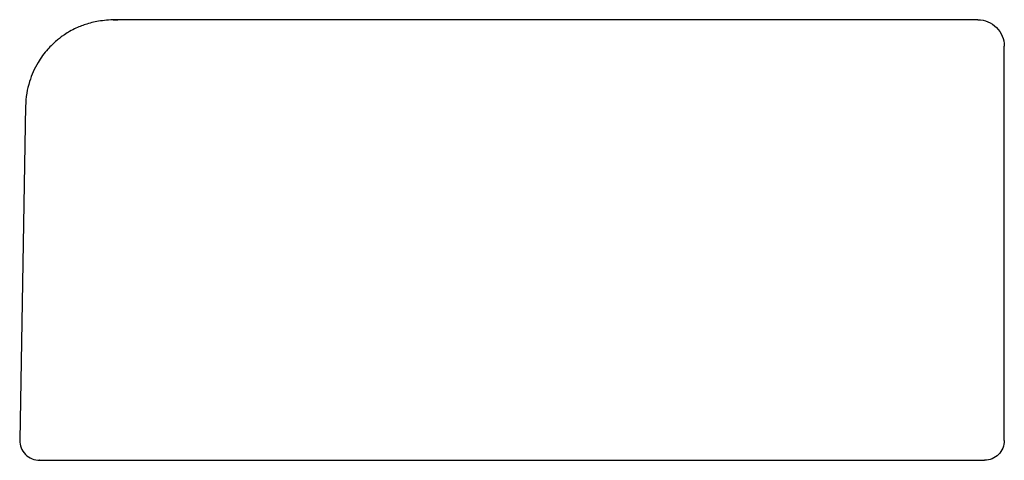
# Model space of a CAD drawing. Header units: millimetres. Extents: x 4133.798 to 4133.909, y 1896.748 to 1896.798.
import ezdxf

# ---------------------------------------------------------------- set-up
doc = ezdxf.new("R2010")
doc.units = ezdxf.units.MM
doc.layers.add('SANINDUSA', color=3, linetype='Continuous')

msp = doc.modelspace()

# ---------------------------------------------------------------- linework, layer by layer
at = {"layer": 'SANINDUSA'}
for p, q in [((4133.79823, 1896.78807), (4133.79757, 1896.75012)), ((4133.9094, 1896.7501), (4133.9094, 1896.7501))]:
    msp.add_line(p, q, dxfattribs=at)
at = {"layer": 'SANINDUSA', "flags": 128}
msp.add_lwpolyline([(4133.90715, 1896.74785), (4133.90715, 1896.74785)], dxfattribs=at)
msp.add_lwpolyline([(4133.90715, 1896.74785), (4133.90715, 1896.74785)], dxfattribs=at)
at = {"layer": 'SANINDUSA'}
for points, knots in [([(4133.80862, 1896.79785), (4133.80799, 1896.79783), (4133.80684, 1896.79778), (4133.8053, 1896.79742), (4133.80415, 1896.797), (4133.80332, 1896.79657), (4133.80279, 1896.79625), (4133.80242, 1896.79599), (4133.80212, 1896.79577), (4133.80154, 1896.7953), (4133.80063, 1896.79442), (4133.7995, 1896.79289), (4133.79874, 1896.79117), (4133.79832, 1896.78947), (4133.79826, 1896.78852), (4133.79823, 1896.78803)], [0, 0, 0, 0, 0.179654, 0.326917, 0.441445, 0.505782, 0.552146, 0.569121, 0.582609, 0.606907, 0.671753, 0.758722, 0.868153, 0.931225, 1, 1, 1, 1]), ([(4133.9064, 1896.79785), (4133.90298, 1896.79785), (4133.89617, 1896.79785), (4133.88634, 1896.79785), (4133.87689, 1896.79785), (4133.86789, 1896.79785), (4133.85936, 1896.79785), (4133.85135, 1896.79785), (4133.84388, 1896.79785), (4133.83701, 1896.79785), (4133.83076, 1896.79785), (4133.8252, 1896.79785), (4133.82037, 1896.79785), (4133.81633, 1896.79785), (4133.81309, 1896.79785), (4133.81065, 1896.79785), (4133.809, 1896.79785), (4133.80822, 1896.79785), (4133.80811, 1896.79785), (4133.80857, 1896.79785), (4133.80872, 1896.79785)], [0, 0, 0, 0, 0.057757, 0.115175, 0.172353, 0.22938, 0.286337, 0.343306, 0.400366, 0.457603, 0.515106, 0.572974, 0.630779, 0.688234, 0.745437, 0.802478, 0.859439, 0.916402, 0.973447, 1, 1, 1, 1]), ([(4133.9064, 1896.79785), (4133.90679, 1896.79785), (4133.90718, 1896.79777), (4133.90791, 1896.79747), (4133.90824, 1896.79725), (4133.9088, 1896.79669), (4133.90902, 1896.79636), (4133.90932, 1896.79564), (4133.9094, 1896.79525), (4133.9094, 1896.79485)], [0, 0, 0, 0, 0.25, 0.25, 0.5, 0.5, 0.75, 0.75, 1, 1, 1, 1]), ([(4133.9094, 1896.7501), (4133.9094, 1896.75391), (4133.9094, 1896.75964), (4133.9094, 1896.76559), (4133.9094, 1896.76786), (4133.9094, 1896.76822), (4133.9094, 1896.76839), (4133.9094, 1896.76845), (4133.9094, 1896.76857), (4133.9094, 1896.76908), (4133.9094, 1896.77049), (4133.9094, 1896.77546), (4133.9094, 1896.78089), (4133.9094, 1896.78587), (4133.9094, 1896.78728), (4133.9094, 1896.78782), (4133.9094, 1896.78791), (4133.9094, 1896.78796), (4133.9094, 1896.78797), (4133.9094, 1896.78797), (4133.9094, 1896.78797), (4133.9094, 1896.78798), (4133.9094, 1896.78798), (4133.9094, 1896.78801), (4133.9094, 1896.78815), (4133.9094, 1896.78854), (4133.9094, 1896.78891), (4133.9094, 1896.78939), (4133.9094, 1896.78964), (4133.9094, 1896.79014), (4133.9094, 1896.79038), (4133.9094, 1896.79063), (4133.9094, 1896.79064), (4133.9094, 1896.79067), (4133.9094, 1896.79071), (4133.9094, 1896.7908), (4133.9094, 1896.79099), (4133.9094, 1896.79125), (4133.9094, 1896.7915), (4133.9094, 1896.79165), (4133.9094, 1896.79175), (4133.9094, 1896.79181), (4133.9094, 1896.79208), (4133.9094, 1896.79229), (4133.9094, 1896.7929), (4133.9094, 1896.79326), (4133.9094, 1896.7936), (4133.9094, 1896.79366), (4133.9094, 1896.79371), (4133.9094, 1896.79374), (4133.9094, 1896.79374), (4133.9094, 1896.79376), (4133.9094, 1896.79378), (4133.9094, 1896.79394), (4133.9094, 1896.7943), (4133.9094, 1896.79457), (4133.9094, 1896.7947), (4133.9094, 1896.79471), (4133.9094, 1896.79472), (4133.9094, 1896.79472), (4133.9094, 1896.79473), (4133.9094, 1896.79473), (4133.9094, 1896.79474), (4133.9094, 1896.79477), (4133.9094, 1896.79483), (4133.9094, 1896.79485), (4133.9094, 1896.79485)], [0, 0, 0, 0, 0.0625, 0.09375, 0.097656, 0.099609, 0.099609, 0.100586, 0.100586, 0.101562, 0.109375, 0.125, 0.1875, 0.203125, 0.210937, 0.211914, 0.212402, 0.212646, 0.212646, 0.212708, 0.212708, 0.212769, 0.212891, 0.214844, 0.21875, 0.25, 0.3125, 0.3125, 0.375, 0.375, 0.4375, 0.4375, 0.441406, 0.441406, 0.445313, 0.453125, 0.46875, 0.5, 0.53125, 0.546875, 0.546875, 0.5625, 0.5625, 0.625, 0.625, 0.75, 0.75, 0.765625, 0.773438, 0.773438, 0.775391, 0.775391, 0.777344, 0.78125, 0.8125, 0.875, 0.882813, 0.886719, 0.886719, 0.887695, 0.887695, 0.888672, 0.890625, 0.90625, 0.9375, 1, 1, 1, 1]), ([(4133.79757, 1896.75014), (4133.7976, 1896.74984), (4133.79766, 1896.74924), (4133.79818, 1896.74849), (4133.79894, 1896.74795), (4133.79956, 1896.74789), (4133.79986, 1896.74785)], [0, 0, 0, 0, 0.2506864, 0.5010481, 0.7509326, 1, 1, 1, 1]), ([(4133.9094, 1896.7501), (4133.9094, 1896.74981), (4133.90934, 1896.74951), (4133.90912, 1896.74897), (4133.90895, 1896.74872), (4133.90853, 1896.7483), (4133.90828, 1896.74814), (4133.90774, 1896.74791), (4133.90744, 1896.74785), (4133.90715, 1896.74785)], [0, 0, 0, 0, 0.25, 0.25, 0.5, 0.5, 0.75, 0.75, 1, 1, 1, 1]), ([(4133.79986, 1896.74785), (4133.79986, 1896.74785), (4133.79986, 1896.74785), (4133.79986, 1896.74785), (4133.79985, 1896.74785), (4133.79985, 1896.74785), (4133.79983, 1896.74785), (4133.79982, 1896.74785), (4133.79982, 1896.74785), (4133.79994, 1896.74785), (4133.80068, 1896.74785), (4133.8041, 1896.74785), (4133.81434, 1896.74785), (4133.82869, 1896.74785), (4133.83835, 1896.74785), (4133.83998, 1896.74785), (4133.84061, 1896.74785), (4133.8407, 1896.74785), (4133.84075, 1896.74785), (4133.84076, 1896.74785), (4133.84077, 1896.74785), (4133.84078, 1896.74785), (4133.84089, 1896.74785), (4133.84116, 1896.74785), (4133.84284, 1896.74785), (4133.84734, 1896.74785), (4133.8641, 1896.74785), (4133.88356, 1896.74785), (4133.90174, 1896.74785), (4133.90476, 1896.74785), (4133.90592, 1896.74785), (4133.90611, 1896.74785), (4133.90618, 1896.74785), (4133.90619, 1896.74785), (4133.9062, 1896.74785), (4133.9062, 1896.74785), (4133.9062, 1896.74785), (4133.9062, 1896.74785), (4133.9062, 1896.74785), (4133.9062, 1896.74785), (4133.90622, 1896.74785), (4133.90628, 1896.74785), (4133.90637, 1896.74785), (4133.90646, 1896.74785), (4133.90651, 1896.74785), (4133.90653, 1896.74785), (4133.90653, 1896.74785), (4133.90655, 1896.74785), (4133.90658, 1896.74785), (4133.90675, 1896.74785), (4133.90691, 1896.74785), (4133.90703, 1896.74785), (4133.90706, 1896.74785), (4133.90707, 1896.74785), (4133.90708, 1896.74785), (4133.9071, 1896.74785), (4133.90713, 1896.74785), (4133.90715, 1896.74785), (4133.90715, 1896.74785)], [0, 0, 0, 0, 0.000244, 0.000244, 0.000488, 0.000977, 0.001953, 0.003906, 0.007812, 0.015625, 0.03125, 0.0625, 0.125, 0.1875, 0.195312, 0.199219, 0.199707, 0.199951, 0.199951, 0.200012, 0.200012, 0.200073, 0.200195, 0.201172, 0.203125, 0.21875, 0.25, 0.375, 0.390625, 0.398437, 0.399414, 0.399902, 0.399963, 0.399994, 0.399994, 0.400024, 0.400024, 0.400146, 0.400391, 0.402344, 0.40625, 0.4375, 0.5, 0.5625, 0.59375, 0.59375, 0.601562, 0.601562, 0.609375, 0.625, 0.75, 0.78125, 0.796875, 0.796875, 0.8125, 0.8125, 0.875, 1, 1, 1, 1]), ([(4133.9064, 1896.74785), (4133.9064, 1896.74785), (4133.9064, 1896.74785), (4133.9064, 1896.74786), (4133.9064, 1896.74786)], [0, 0, 0, 0, 0.500273, 1, 1, 1, 1])]:
    msp.add_open_spline(points, degree=3, knots=knots, dxfattribs=at)

doc.saveas('drawing.dxf')
